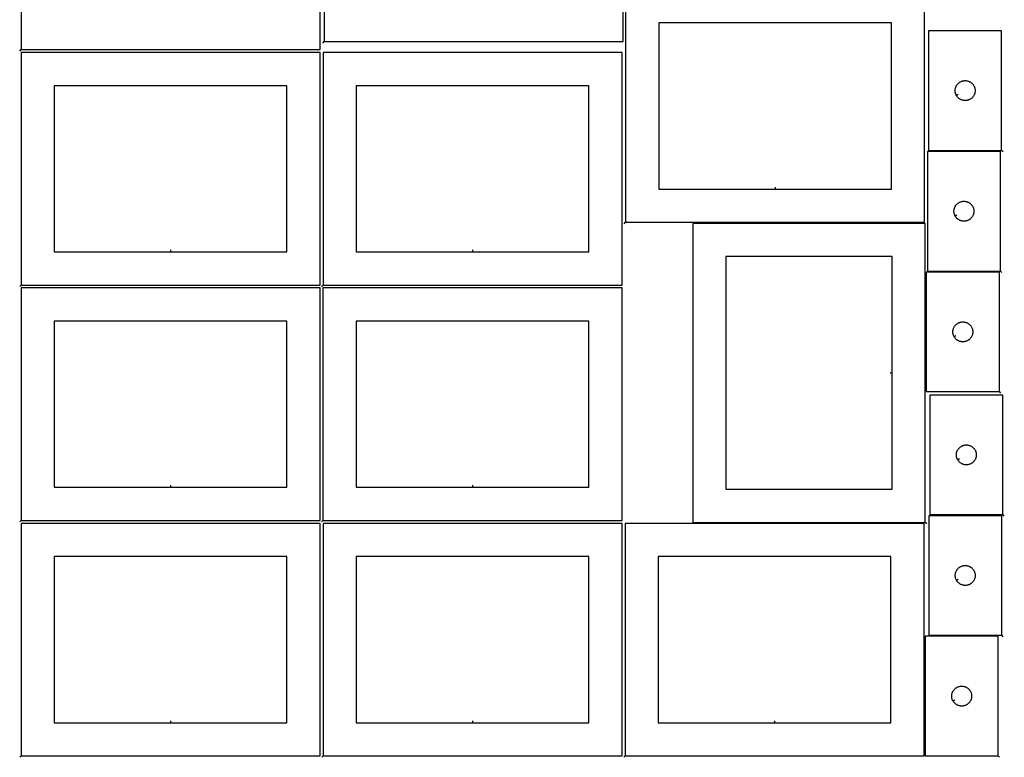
# Model space of a CAD drawing. Header units: millimetres. Extents: x 7 to 1493, y 8 to 2993.
# Tile 1 of 6: x 8 to 1490, y 8 to 1118. Entities that reach past the tile are written whole.
import ezdxf

# ---------------------------------------------------------------- set-up
doc = ezdxf.new("R2010")
doc.units = ezdxf.units.MM
doc.layers.add('CUT', color=7, linetype='CONTINUOUS', true_color=0x000000)
doc.layers.add('LEADIN', color=1, linetype='CONTINUOUS', true_color=0xff0000)

msp = doc.modelspace()

# ---------------------------------------------------------------- linework, layer by layer
at = {"layer": 'CUT'}
for points in [[(10.146257, 1073.234846), (460.146257, 1073.234846), (460.146257, 1423.234846), (10.146257, 1423.234846)], [(466.186174, 1085.223005), (916.186174, 1085.223005), (916.186174, 1435.223005), (466.186174, 1435.223005)], [(919.767259, 813.360578), (1369.767259, 813.360578), (1369.767259, 1163.360578), (919.767259, 1163.360578)], [(1144.767259, 863.360578), (1319.767259, 863.360578), (1319.767259, 1113.360578), (969.767259, 1113.360578), (969.767259, 863.360578)], [(1485.794395, 921.536759), (1485.794395, 1101.536759), (1375.794395, 1101.536759), (1375.794395, 921.536759)], [(10.146257, 718.944013), (460.146257, 718.944013), (460.146257, 1068.944013), (10.146257, 1068.944013)], [(464.474138, 718.782087), (914.474138, 718.782087), (914.474138, 1068.782087), (464.474138, 1068.782087)], [(1417.744444, 1004.150987), (1417.554213, 1004.487108), (1417.208861, 1005.178043), (1416.899536, 1005.88584), (1416.627057, 1006.608623), (1416.392147, 1007.344474), (1416.195429, 1008.091443), (1416.037426, 1008.847547), (1415.918555, 1009.610784), (1415.839132, 1010.379127), (1415.799368, 1011.15054), (1415.799368, 1011.922978), (1415.839132, 1012.694391), (1415.918555, 1013.462734), (1416.037426, 1014.22597), (1416.195429, 1014.982075), (1416.392147, 1015.729043), (1416.627057, 1016.464895), (1416.899536, 1017.187677), (1417.208861, 1017.895475), (1417.554213, 1018.58641), (1417.934676, 1019.258651), (1418.34924, 1019.910415), (1418.796806, 1020.539973), (1419.276188, 1021.145657), (1419.786115, 1021.725859), (1420.325233, 1022.279042), (1420.892113, 1022.803738), (1421.485253, 1023.298556), (1422.103079, 1023.762184), (1422.743952, 1024.193392), (1423.406174, 1024.591037), (1424.087988, 1024.954065), (1424.787586, 1025.281512), (1425.503114, 1025.572511), (1426.232673, 1025.82629), (1426.974328, 1026.042175), (1427.726114, 1026.219594), (1428.486036, 1026.358077), (1429.25208, 1026.457257), (1430.022214, 1026.51687), (1430.794395, 1026.536759), (1431.566576, 1026.51687), (1432.33671, 1026.457257), (1433.102754, 1026.358077), (1433.862676, 1026.219594), (1434.614462, 1026.042175), (1435.356118, 1025.82629), (1436.085676, 1025.572511), (1436.801204, 1025.281512), (1437.500802, 1024.954065), (1438.182616, 1024.591037), (1438.844838, 1024.193392), (1439.485712, 1023.762184), (1440.103537, 1023.298556), (1440.696677, 1022.803738), (1441.263557, 1022.279042), (1441.802676, 1021.725859), (1442.312602, 1021.145657), (1442.791984, 1020.539973), (1443.23955, 1019.910415), (1443.654114, 1019.258651), (1444.034577, 1018.58641), (1444.379929, 1017.895475), (1444.689255, 1017.187677), (1444.961733, 1016.464895), (1445.196643, 1015.729043), (1445.393361, 1014.982075), (1445.551364, 1014.22597), (1445.670235, 1013.462734), (1445.749658, 1012.694391), (1445.789422, 1011.922978), (1445.789422, 1011.15054), (1445.749658, 1010.379127), (1445.670235, 1009.610784), (1445.551364, 1008.847547), (1445.393361, 1008.091443), (1445.196643, 1007.344474), (1444.961733, 1006.608623), (1444.689255, 1005.88584), (1444.379929, 1005.178043), (1444.034577, 1004.487108), (1443.654114, 1003.814867), (1443.23955, 1003.163103), (1442.791984, 1002.533545), (1442.312602, 1001.927861), (1441.802676, 1001.347659), (1441.263557, 1000.794476), (1440.696677, 1000.26978), (1440.103537, 999.774962), (1439.485712, 999.311334), (1438.844838, 998.880125), (1438.182616, 998.48248), (1437.500802, 998.119453), (1436.801204, 997.792005), (1436.085676, 997.501007), (1435.356118, 997.247228), (1434.614462, 997.031343), (1433.862676, 996.853924), (1433.102754, 996.71544), (1432.33671, 996.616261), (1431.566576, 996.556647), (1430.794395, 996.536759), (1430.022214, 996.556647), (1429.25208, 996.616261), (1428.486036, 996.71544), (1427.726114, 996.853924), (1426.974328, 997.031343), (1426.232673, 997.247228), (1425.503114, 997.501007), (1424.787586, 997.792005), (1424.087988, 998.119453), (1423.406174, 998.48248), (1422.743952, 998.880125), (1422.103079, 999.311334), (1421.485253, 999.774962), (1420.892113, 1000.26978), (1420.325233, 1000.794476), (1419.786115, 1001.347659), (1419.276188, 1001.927861), (1418.796806, 1002.533545), (1418.34924, 1003.163103), (1417.934676, 1003.814867)], [(235.146257, 768.944013), (410.146257, 768.944013), (410.146257, 1018.944013), (60.146257, 1018.944013), (60.146257, 768.944013)], [(689.474138, 768.782087), (864.474138, 768.782087), (864.474138, 1018.782087), (514.474138, 1018.782087), (514.474138, 768.782087)], [(1483.995323, 740.006546), (1483.995323, 920.006546), (1373.995323, 920.006546), (1373.995323, 740.006546)], [(1415.945372, 822.620775), (1415.755141, 822.956895), (1415.409789, 823.647831), (1415.100463, 824.355628), (1414.827984, 825.078411), (1414.593075, 825.814262), (1414.396357, 826.56123), (1414.238353, 827.317335), (1414.119483, 828.080571), (1414.04006, 828.848914), (1414.000296, 829.620328), (1414.000296, 830.392765), (1414.04006, 831.164178), (1414.119483, 831.932522), (1414.238353, 832.695758), (1414.396357, 833.451863), (1414.593075, 834.198831), (1414.827984, 834.934682), (1415.100463, 835.657465), (1415.409789, 836.365262), (1415.755141, 837.056198), (1416.135603, 837.728438), (1416.550168, 838.380202), (1416.997734, 839.009761), (1417.477116, 839.615444), (1417.987042, 840.195647), (1418.52616, 840.748829), (1419.093041, 841.273525), (1419.686181, 841.768344), (1420.304006, 842.231971), (1420.94488, 842.66318), (1421.607102, 843.060825), (1422.288916, 843.423853), (1422.988514, 843.7513), (1423.704041, 844.042299), (1424.4336, 844.296077), (1425.175256, 844.511962), (1425.927042, 844.689382), (1426.686964, 844.827865), (1427.453008, 844.927045), (1428.223141, 844.986658), (1428.995323, 845.006546), (1429.767504, 844.986658), (1430.537638, 844.927045), (1431.303681, 844.827865), (1432.063604, 844.689382), (1432.81539, 844.511962), (1433.557045, 844.296077), (1434.286604, 844.042299), (1435.002131, 843.7513), (1435.70173, 843.423853), (1436.383544, 843.060825), (1437.045766, 842.66318), (1437.686639, 842.231971), (1438.304465, 841.768344), (1438.897605, 841.273525), (1439.464485, 840.748829), (1440.003603, 840.195647), (1440.513529, 839.615444), (1440.992911, 839.009761), (1441.440478, 838.380202), (1441.855042, 837.728438), (1442.235505, 837.056198), (1442.580857, 836.365262), (1442.890182, 835.657465), (1443.162661, 834.934682), (1443.397571, 834.198831), (1443.594288, 833.451863), (1443.752292, 832.695758), (1443.871163, 831.932522), (1443.950586, 831.164178), (1443.99035, 830.392765), (1443.99035, 829.620328), (1443.950586, 828.848914), (1443.871163, 828.080571), (1443.752292, 827.317335), (1443.594288, 826.56123), (1443.397571, 825.814262), (1443.162661, 825.078411), (1442.890182, 824.355628), (1442.580857, 823.647831), (1442.235505, 822.956895), (1441.855042, 822.284654), (1441.440478, 821.632891), (1440.992911, 821.003332), (1440.513529, 820.397649), (1440.003603, 819.817446), (1439.464485, 819.264264), (1438.897605, 818.739567), (1438.304465, 818.244749), (1437.686639, 817.781121), (1437.045766, 817.349913), (1436.383544, 816.952268), (1435.70173, 816.58924), (1435.002131, 816.261793), (1434.286604, 815.970794), (1433.557045, 815.717016), (1432.81539, 815.501131), (1432.063604, 815.323711), (1431.303681, 815.185228), (1430.537638, 815.086048), (1429.767504, 815.026435), (1428.995323, 815.006546), (1428.223141, 815.026435), (1427.453008, 815.086048), (1426.686964, 815.185228), (1425.927042, 815.323711), (1425.175256, 815.501131), (1424.4336, 815.717016), (1423.704041, 815.970794), (1422.988514, 816.261793), (1422.288916, 816.58924), (1421.607102, 816.952268), (1420.94488, 817.349913), (1420.304006, 817.781121), (1419.686181, 818.244749), (1419.093041, 818.739567), (1418.52616, 819.264264), (1417.987042, 819.817446), (1417.477116, 820.397649), (1416.997734, 821.003332), (1416.550168, 821.632891), (1416.135603, 822.284654)], [(1370.818161, 361.68245), (1370.818161, 811.68245), (1020.818161, 811.68245), (1020.818161, 361.68245)], [(1320.818161, 586.68245), (1320.818161, 761.68245), (1070.818161, 761.68245), (1070.818161, 411.68245), (1320.818161, 411.68245)], [(1482.366539, 558.411026), (1482.366539, 738.411026), (1372.366539, 738.411026), (1372.366539, 558.411026)], [(10.146257, 364.564558), (460.146257, 364.564558), (460.146257, 714.564558), (10.146257, 714.564558)], [(464.446367, 364.491377), (914.446367, 364.491377), (914.446367, 714.491377), (464.446367, 714.491377)], [(235.146257, 414.564558), (410.146257, 414.564558), (410.146257, 664.564558), (60.146257, 664.564558), (60.146257, 414.564558)], [(689.446367, 414.491377), (864.446367, 414.491377), (864.446367, 664.491377), (514.446367, 664.491377), (514.446367, 414.491377)], [(1414.316588, 641.025255), (1414.126357, 641.361375), (1413.781005, 642.052311), (1413.471679, 642.760108), (1413.1992, 643.482891), (1412.96429, 644.218742), (1412.767573, 644.96571), (1412.609569, 645.721815), (1412.490698, 646.485051), (1412.411276, 647.253394), (1412.371512, 648.024808), (1412.371512, 648.797245), (1412.411276, 649.568658), (1412.490698, 650.337002), (1412.609569, 651.100238), (1412.767573, 651.856343), (1412.96429, 652.603311), (1413.1992, 653.339162), (1413.471679, 654.061945), (1413.781005, 654.769742), (1414.126357, 655.460678), (1414.506819, 656.132918), (1414.921383, 656.784682), (1415.36895, 657.414241), (1415.848332, 658.019924), (1416.358258, 658.600126), (1416.897376, 659.153309), (1417.464257, 659.678005), (1418.057396, 660.172824), (1418.675222, 660.636451), (1419.316096, 661.06766), (1419.978318, 661.465305), (1420.660132, 661.828333), (1421.35973, 662.15578), (1422.075257, 662.446779), (1422.804816, 662.700557), (1423.546472, 662.916442), (1424.298258, 663.093862), (1425.05818, 663.232345), (1425.824224, 663.331525), (1426.594357, 663.391138), (1427.366539, 663.411026), (1428.13872, 663.391138), (1428.908854, 663.331525), (1429.674897, 663.232345), (1430.43482, 663.093862), (1431.186605, 662.916442), (1431.928261, 662.700557), (1432.65782, 662.446779), (1433.373347, 662.15578), (1434.072945, 661.828333), (1434.75476, 661.465305), (1435.416982, 661.06766), (1436.057855, 660.636451), (1436.675681, 660.172824), (1437.26882, 659.678005), (1437.835701, 659.153309), (1438.374819, 658.600126), (1438.884745, 658.019924), (1439.364127, 657.414241), (1439.811694, 656.784682), (1440.226258, 656.132918), (1440.606721, 655.460678), (1440.952073, 654.769742), (1441.261398, 654.061945), (1441.533877, 653.339162), (1441.768787, 652.603311), (1441.965504, 651.856343), (1442.123508, 651.100238), (1442.242379, 650.337002), (1442.321801, 649.568658), (1442.361566, 648.797245), (1442.361566, 648.024808), (1442.321801, 647.253394), (1442.242379, 646.485051), (1442.123508, 645.721815), (1441.965504, 644.96571), (1441.768787, 644.218742), (1441.533877, 643.482891), (1441.261398, 642.760108), (1440.952073, 642.052311), (1440.606721, 641.361375), (1440.226258, 640.689134), (1439.811694, 640.037371), (1439.364127, 639.407812), (1438.884745, 638.802129), (1438.374819, 638.221926), (1437.835701, 637.668744), (1437.26882, 637.144047), (1436.675681, 636.649229), (1436.057855, 636.185601), (1435.416982, 635.754393), (1434.75476, 635.356748), (1434.072945, 634.99372), (1433.373347, 634.666273), (1432.65782, 634.375274), (1431.928261, 634.121496), (1431.186605, 633.905611), (1430.43482, 633.728191), (1429.674897, 633.589708), (1428.908854, 633.490528), (1428.13872, 633.430915), (1427.366539, 633.411026), (1426.594357, 633.430915), (1425.824224, 633.490528), (1425.05818, 633.589708), (1424.298258, 633.728191), (1423.546472, 633.905611), (1422.804816, 634.121496), (1422.075257, 634.375274), (1421.35973, 634.666273), (1420.660132, 634.99372), (1419.978318, 635.356748), (1419.316096, 635.754393), (1418.675222, 636.185601), (1418.057396, 636.649229), (1417.464257, 637.144047), (1416.897376, 637.668744), (1416.358258, 638.221926), (1415.848332, 638.802129), (1415.36895, 639.407812), (1414.921383, 640.037371), (1414.506819, 640.689134)], [(1487.651084, 373.264878), (1487.651084, 553.264878), (1377.651084, 553.264878), (1377.651084, 373.264878)], [(1419.601134, 455.879106), (1419.410903, 456.215227), (1419.065551, 456.906162), (1418.756225, 457.613959), (1418.483746, 458.336742), (1418.248836, 459.072593), (1418.052119, 459.819562), (1417.894115, 460.575666), (1417.775244, 461.338902), (1417.695822, 462.107246), (1417.656057, 462.878659), (1417.656057, 463.651096), (1417.695822, 464.42251), (1417.775244, 465.190853), (1417.894115, 465.954089), (1418.052119, 466.710194), (1418.248836, 467.457162), (1418.483746, 468.193013), (1418.756225, 468.915796), (1419.065551, 469.623594), (1419.410903, 470.314529), (1419.791365, 470.98677), (1420.205929, 471.638534), (1420.653496, 472.268092), (1421.132878, 472.873775), (1421.642804, 473.453978), (1422.181922, 474.007161), (1422.748803, 474.531857), (1423.341942, 475.026675), (1423.959768, 475.490303), (1424.600642, 475.921511), (1425.262863, 476.319156), (1425.944678, 476.682184), (1426.644276, 477.009631), (1427.359803, 477.30063), (1428.089362, 477.554408), (1428.831018, 477.770294), (1429.582804, 477.947713), (1430.342726, 478.086196), (1431.10877, 478.185376), (1431.878903, 478.244989), (1432.651084, 478.264878), (1433.423266, 478.244989), (1434.193399, 478.185376), (1434.959443, 478.086196), (1435.719365, 477.947713), (1436.471151, 477.770294), (1437.212807, 477.554408), (1437.942366, 477.30063), (1438.657893, 477.009631), (1439.357491, 476.682184), (1440.039306, 476.319156), (1440.701527, 475.921511), (1441.342401, 475.490303), (1441.960227, 475.026675), (1442.553366, 474.531857), (1443.120247, 474.007161), (1443.659365, 473.453978), (1444.169291, 472.873775), (1444.648673, 472.268092), (1445.09624, 471.638534), (1445.510804, 470.98677), (1445.891266, 470.314529), (1446.236618, 469.623594), (1446.545944, 468.915796), (1446.818423, 468.193013), (1447.053333, 467.457162), (1447.25005, 466.710194), (1447.408054, 465.954089), (1447.526925, 465.190853), (1447.606347, 464.42251), (1447.646112, 463.651096), (1447.646112, 462.878659), (1447.606347, 462.107246), (1447.526925, 461.338902), (1447.408054, 460.575666), (1447.25005, 459.819562), (1447.053333, 459.072593), (1446.818423, 458.336742), (1446.545944, 457.613959), (1446.236618, 456.906162), (1445.891266, 456.215227), (1445.510804, 455.542986), (1445.09624, 454.891222), (1444.648673, 454.261664), (1444.169291, 453.65598), (1443.659365, 453.075778), (1443.120247, 452.522595), (1442.553366, 451.997899), (1441.960227, 451.503081), (1441.342401, 451.039453), (1440.701527, 450.608244), (1440.039306, 450.210599), (1439.357491, 449.847571), (1438.657893, 449.520124), (1437.942366, 449.229125), (1437.212807, 448.975347), (1436.471151, 448.759462), (1435.719365, 448.582042), (1434.959443, 448.443559), (1434.193399, 448.34438), (1433.423266, 448.284766), (1432.651084, 448.264878), (1431.878903, 448.284766), (1431.10877, 448.34438), (1430.342726, 448.443559), (1429.582804, 448.582042), (1428.831018, 448.759462), (1428.089362, 448.975347), (1427.359803, 449.229125), (1426.644276, 449.520124), (1425.944678, 449.847571), (1425.262863, 450.210599), (1424.600642, 450.608244), (1423.959768, 451.039453), (1423.341942, 451.503081), (1422.748803, 451.997899), (1422.181922, 452.522595), (1421.642804, 453.075778), (1421.132878, 453.65598), (1420.653496, 454.261664), (1420.205929, 454.891222), (1419.791365, 455.542986)], [(1485.964439, 191.734574), (1485.964439, 371.734574), (1375.964439, 371.734574), (1375.964439, 191.734574)], [(10.146257, 10.146268), (460.146257, 10.146268), (460.146257, 360.146268), (10.146257, 360.146268)], [(464.625749, 10.146268), (914.625749, 10.146268), (914.625749, 360.146268), (464.625749, 360.146268)], [(919.10515, 10.146268), (1369.10515, 10.146268), (1369.10515, 360.146268), (919.10515, 360.146268)], [(235.146257, 60.146268), (410.146257, 60.146268), (410.146257, 310.146268), (60.146257, 310.146268), (60.146257, 60.146268)], [(689.625749, 60.146268), (864.625749, 60.146268), (864.625749, 310.146268), (514.625749, 310.146268), (514.625749, 60.146268)], [(1144.10515, 60.146268), (1319.10515, 60.146268), (1319.10515, 310.146268), (969.10515, 310.146268), (969.10515, 60.146268)], [(1417.914488, 274.348802), (1417.724257, 274.684923), (1417.378905, 275.375858), (1417.069579, 276.083655), (1416.797101, 276.806438), (1416.562191, 277.542289), (1416.365473, 278.289258), (1416.20747, 279.045362), (1416.088599, 279.808598), (1416.009176, 280.576942), (1415.969412, 281.348355), (1415.969412, 282.120792), (1416.009176, 282.892206), (1416.088599, 283.660549), (1416.20747, 284.423785), (1416.365473, 285.17989), (1416.562191, 285.926858), (1416.797101, 286.66271), (1417.069579, 287.385492), (1417.378905, 288.09329), (1417.724257, 288.784225), (1418.10472, 289.456466), (1418.519284, 290.10823), (1418.96685, 290.737788), (1419.446232, 291.343471), (1419.956158, 291.923674), (1420.495277, 292.476857), (1421.062157, 293.001553), (1421.655297, 293.496371), (1422.273123, 293.959999), (1422.913996, 294.391207), (1423.576218, 294.788852), (1424.258032, 295.15188), (1424.95763, 295.479327), (1425.673158, 295.770326), (1426.402716, 296.024104), (1427.144372, 296.23999), (1427.896158, 296.417409), (1428.65608, 296.555892), (1429.422124, 296.655072), (1430.192258, 296.714685), (1430.964439, 296.734574), (1431.73662, 296.714685), (1432.506754, 296.655072), (1433.272798, 296.555892), (1434.03272, 296.417409), (1434.784506, 296.23999), (1435.526161, 296.024104), (1436.25572, 295.770326), (1436.971248, 295.479327), (1437.670846, 295.15188), (1438.35266, 294.788852), (1439.014882, 294.391207), (1439.655755, 293.959999), (1440.273581, 293.496371), (1440.866721, 293.001553), (1441.433601, 292.476857), (1441.972719, 291.923674), (1442.482646, 291.343471), (1442.962028, 290.737788), (1443.409594, 290.10823), (1443.824158, 289.456466), (1444.204621, 288.784225), (1444.549973, 288.09329), (1444.859299, 287.385492), (1445.131777, 286.66271), (1445.366687, 285.926858), (1445.563405, 285.17989), (1445.721408, 284.423785), (1445.840279, 283.660549), (1445.919702, 282.892206), (1445.959466, 282.120792), (1445.959466, 281.348355), (1445.919702, 280.576942), (1445.840279, 279.808598), (1445.721408, 279.045362), (1445.563405, 278.289258), (1445.366687, 277.542289), (1445.131777, 276.806438), (1444.859299, 276.083655), (1444.549973, 275.375858), (1444.204621, 274.684923), (1443.824158, 274.012682), (1443.409594, 273.360918), (1442.962028, 272.73136), (1442.482646, 272.125676), (1441.972719, 271.545474), (1441.433601, 270.992291), (1440.866721, 270.467595), (1440.273581, 269.972777), (1439.655755, 269.509149), (1439.014882, 269.07794), (1438.35266, 268.680295), (1437.670846, 268.317268), (1436.971248, 267.98982), (1436.25572, 267.698821), (1435.526161, 267.445043), (1434.784506, 267.229158), (1434.03272, 267.051738), (1433.272798, 266.913255), (1432.506754, 266.814076), (1431.73662, 266.754462), (1430.964439, 266.734574), (1430.192258, 266.754462), (1429.422124, 266.814076), (1428.65608, 266.913255), (1427.896158, 267.051738), (1427.144372, 267.229158), (1426.402716, 267.445043), (1425.673158, 267.698821), (1424.95763, 267.98982), (1424.258032, 268.317268), (1423.576218, 268.680295), (1422.913996, 269.07794), (1422.273123, 269.509149), (1421.655297, 269.972777), (1421.062157, 270.467595), (1420.495277, 270.992291), (1419.956158, 271.545474), (1419.446232, 272.125676), (1418.96685, 272.73136), (1418.519284, 273.360918), (1418.10472, 274.012682)], [(1480.629966, 10.146202), (1480.629966, 190.146202), (1370.629966, 190.146202), (1370.629966, 10.146202)], [(1412.580016, 92.760431), (1412.389784, 93.096551), (1412.044432, 93.787487), (1411.735107, 94.495284), (1411.462628, 95.218067), (1411.227718, 95.953918), (1411.031001, 96.700886), (1410.872997, 97.456991), (1410.754126, 98.220227), (1410.674703, 98.988571), (1410.634939, 99.759984), (1410.634939, 100.532421), (1410.674703, 101.303834), (1410.754126, 102.072178), (1410.872997, 102.835414), (1411.031001, 103.591519), (1411.227718, 104.338487), (1411.462628, 105.074338), (1411.735107, 105.797121), (1412.044432, 106.504918), (1412.389784, 107.195854), (1412.770247, 107.868095), (1413.184811, 108.519858), (1413.632378, 109.149417), (1414.11176, 109.7551), (1414.621686, 110.335303), (1415.160804, 110.888485), (1415.727685, 111.413181), (1416.320824, 111.908), (1416.93865, 112.371628), (1417.579523, 112.802836), (1418.241745, 113.200481), (1418.923559, 113.563509), (1419.623158, 113.890956), (1420.338685, 114.181955), (1421.068244, 114.435733), (1421.8099, 114.651618), (1422.561685, 114.829038), (1423.321608, 114.967521), (1424.087651, 115.066701), (1424.857785, 115.126314), (1425.629966, 115.146202), (1426.402148, 115.126314), (1427.172281, 115.066701), (1427.938325, 114.967521), (1428.698247, 114.829038), (1429.450033, 114.651618), (1430.191689, 114.435733), (1430.921248, 114.181955), (1431.636775, 113.890956), (1432.336373, 113.563509), (1433.018187, 113.200481), (1433.680409, 112.802836), (1434.321283, 112.371628), (1434.939109, 111.908), (1435.532248, 111.413181), (1436.099129, 110.888485), (1436.638247, 110.335303), (1437.148173, 109.7551), (1437.627555, 109.149417), (1438.075122, 108.519858), (1438.489686, 107.868095), (1438.870148, 107.195854), (1439.2155, 106.504918), (1439.524826, 105.797121), (1439.797305, 105.074338), (1440.032214, 104.338487), (1440.228932, 103.591519), (1440.386936, 102.835414), (1440.505806, 102.072178), (1440.585229, 101.303834), (1440.624993, 100.532421), (1440.624993, 99.759984), (1440.585229, 98.988571), (1440.505806, 98.220227), (1440.386936, 97.456991), (1440.228932, 96.700886), (1440.032214, 95.953918), (1439.797305, 95.218067), (1439.524826, 94.495284), (1439.2155, 93.787487), (1438.870148, 93.096551), (1438.489686, 92.42431), (1438.075122, 91.772547), (1437.627555, 91.142988), (1437.148173, 90.537305), (1436.638247, 89.957102), (1436.099129, 89.40392), (1435.532248, 88.879224), (1434.939109, 88.384405), (1434.321283, 87.920777), (1433.680409, 87.489569), (1433.018187, 87.091924), (1432.336373, 86.728896), (1431.636775, 86.401449), (1430.921248, 86.11045), (1430.191689, 85.856672), (1429.450033, 85.640787), (1428.698247, 85.463367), (1427.938325, 85.324884), (1427.172281, 85.225704), (1426.402148, 85.166091), (1425.629966, 85.146202), (1424.857785, 85.166091), (1424.087651, 85.225704), (1423.321608, 85.324884), (1422.561685, 85.463367), (1421.8099, 85.640787), (1421.068244, 85.856672), (1420.338685, 86.11045), (1419.623158, 86.401449), (1418.923559, 86.728896), (1418.241745, 87.091924), (1417.579523, 87.489569), (1416.93865, 87.920777), (1416.320824, 88.384405), (1415.727685, 88.879224), (1415.160804, 89.40392), (1414.621686, 89.957102), (1414.11176, 90.537305), (1413.632378, 91.142988), (1413.184811, 91.772547), (1412.770247, 92.42431)]]:
    msp.add_lwpolyline(points, close=True, dxfattribs=at)
at = {"layer": 'LEADIN'}
for p, q in [((464.064854, 1083.101685), (466.186174, 1085.223005)), ((8.024937, 1071.113525), (10.146257, 1073.234846)), ((1420.3553, 1005.628631), (1417.744444, 1004.150987)), ((1487.915715, 919.415438), (1485.794395, 921.536759)), ((1144.767259, 866.360578), (1144.767259, 863.360578)), ((1418.556228, 824.098419), (1415.945372, 822.620775)), ((917.645939, 811.239258), (919.767259, 813.360578)), ((235.146257, 771.944013), (235.146257, 768.944013)), ((689.474138, 771.782087), (689.474138, 768.782087)), ((1486.116643, 737.885226), (1483.995323, 740.006546)), ((8.024937, 716.822693), (10.146257, 718.944013)), ((462.352818, 716.660767), (464.474138, 718.782087)), ((1416.927444, 642.502899), (1414.316588, 641.025255)), ((1317.818161, 586.68245), (1320.818161, 586.68245)), ((1484.487859, 556.289706), (1482.366539, 558.411026)), ((1422.21199, 457.35675), (1419.601134, 455.879106)), ((235.146257, 417.564558), (235.146257, 414.564558)), ((689.446367, 417.491377), (689.446367, 414.491377)), ((1489.772405, 371.143557), (1487.651084, 373.264878)), ((8.024937, 362.443237), (10.146257, 364.564558)), ((462.325047, 362.370056), (464.446367, 364.491377)), ((1372.939481, 359.561129), (1370.818161, 361.68245)), ((1420.525344, 275.826446), (1417.914488, 274.348802)), ((1488.085759, 189.613253), (1485.964439, 191.734574)), ((1415.190871, 94.238075), (1412.580016, 92.760431)), ((235.146257, 63.146268), (235.146257, 60.146268)), ((689.625749, 63.146268), (689.625749, 60.146268)), ((1144.10515, 63.146268), (1144.10515, 60.146268)), ((8.024937, 8.024948), (10.146257, 10.146268)), ((462.504429, 8.024948), (464.625749, 10.146268)), ((916.98383, 8.024948), (919.10515, 10.146268)), ((1482.751287, 8.024882), (1480.629966, 10.146202))]:
    msp.add_line(p, q, dxfattribs=at)

doc.saveas('drawing.dxf')
